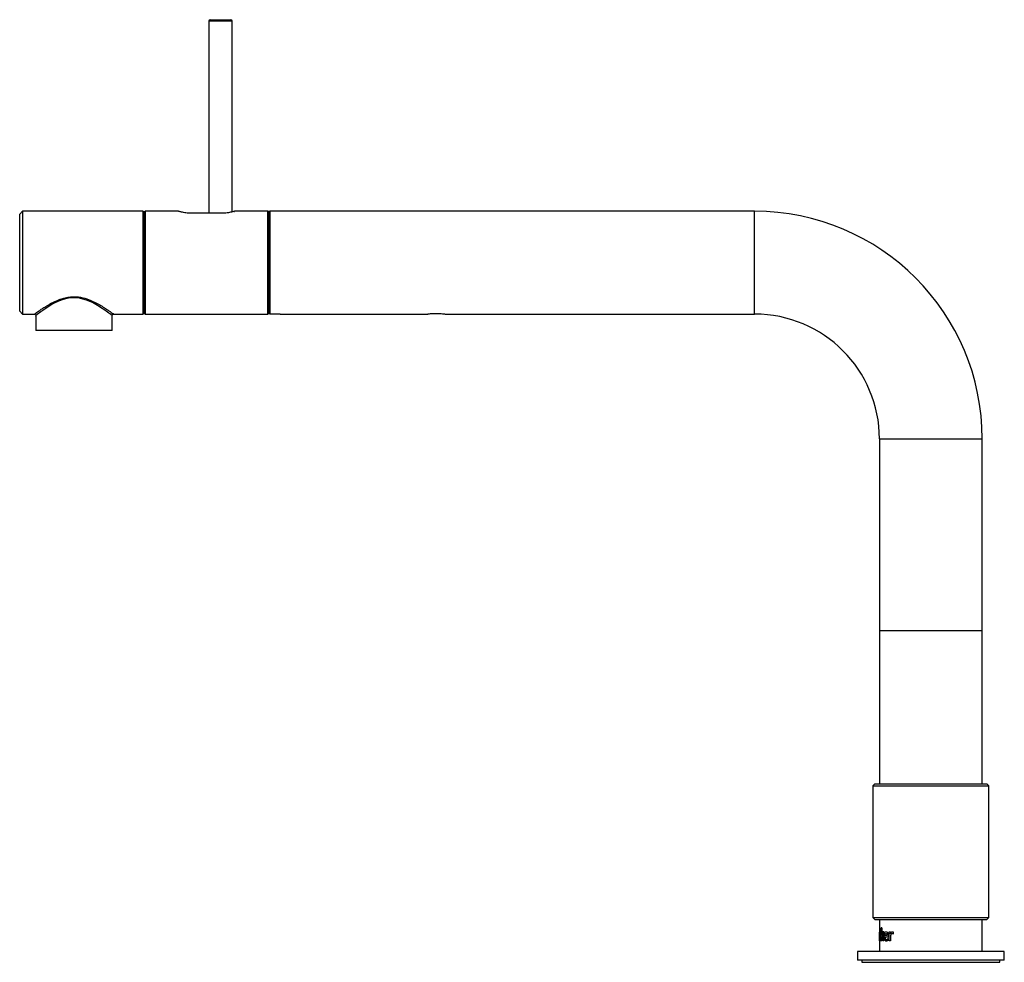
# Paper-space layout '_Left' of a CAD drawing. Header units: millimetres. Extents: x -310 to 25, y -1 to 320.
import ezdxf

# ---------------------------------------------------------------- set-up
doc = ezdxf.new("R2010")
doc.units = ezdxf.units.MM

psp = doc.layouts.new('_Left')

# ---------------------------------------------------------------- linework, layer by layer
at = {"color": 7, "linetype": 'Continuous', "lineweight": 25}
for p, q in [((-245.85, 319.75), (-245.85, 254.32)), ((-245.35, 320.25), (-238.35, 320.25)), ((-237.85, 254.8), (-237.85, 319.75)), ((-309.2, 255), (-310.2, 254)), ((-268.2, 255), (-309.2, 255)), ((-309.2, 255), (-309.2, 220)), ((-268.2, 220), (-268.2, 255)), ((-267.6, 254.8), (-268.1, 254.8)), ((-268.1, 220.24), (-268.1, 254.8)), ((-267.5, 255), (-267.6, 254.9)), ((-267.6, 220.1), (-267.6, 254.9)), ((-256.18, 255), (-267.5, 255)), ((-267.5, 255), (-267.5, 220)), ((-225.7, 255), (-237.02, 255)), ((-225.6, 254.9), (-225.7, 255)), ((-225.7, 220), (-225.7, 255)), ((-225.6, 254.9), (-225.6, 220.1)), ((-225.05, 254.89), (-225.55, 254.9)), ((-225.55, 254.9), (-225.55, 220.17)), ((-225.05, 254.89), (-225.05, 220.18)), ((-60, 255), (-225, 255)), ((-225, 220.11), (-225, 255)), ((-310.2, 221), (-310.2, 254)), ((-268.1, 254.05), (-268.2, 254.05)), ((-241.85, 254.32), (-251.35, 254.32)), ((-225.55, 254.1), (-225.6, 254.1)), ((-225, 254.1), (-225.05, 254.1)), ((-310.2, 221), (-309.2, 220)), ((-309.2, 220), (-305.2, 220)), ((-304.7, 219.5), (-304.7, 214.4)), ((-278.7, 214.4), (-278.7, 219.52)), ((-278.23, 220), (-268.2, 220)), ((-268.1, 220.24), (-267.6, 220.24)), ((-267.6, 220.1), (-267.5, 220)), ((-267.5, 220), (-225.7, 220)), ((-225.7, 220), (-225.6, 220.1)), ((-224.5, 220.06), (-222.4, 220.06)), ((-220.92, 220), (-171.51, 220)), ((-165.29, 220), (-60, 220)), ((-278.7, 214.4), (-304.7, 214.4)), ((-17.5, 177.5), (-17.5, 60.05)), ((17.5, 60.05), (17.5, 177.5)), ((-17.5, 112.3), (17.5, 112.3)), ((-19.05, 60.05), (-19.75, 59.35)), ((-19.75, 59.35), (-19.75, 14.6)), ((-19.75, 59.35), (19.75, 59.35)), ((-19.05, 60.05), (19.05, 60.05)), ((19.75, 59.35), (19.05, 60.05)), ((19.75, 14.6), (19.75, 59.35)), ((-19.75, 14.6), (-19.05, 13.9)), ((-19.75, 14.6), (19.75, 14.6)), ((-19.05, 13.9), (19.05, 13.9)), ((-17.5, 13.9), (-17.5, 3)), ((17.5, 3), (17.5, 13.9)), ((19.05, 13.9), (19.75, 14.6)), ((-16.71, 11.07), (-16.93, 11.07)), ((-16.93, 6.56), (-16.93, 11.07)), ((-16.71, 11.07), (-16.71, 8.42)), ((-16.71, 8.42), (-16.71, 8.42)), ((-16.71, 8.06), (-16.71, 6.56)), ((-16.71, 8.06), (-16.71, 8.06)), ((-16.04, 9.66), (-16.39, 9.66)), ((-14.96, 8.41), (-15.62, 8.41)), ((-14.54, 7.86), (-15.62, 7.86)), ((-14.67, 7.39), (-14.67, 6.74)), ((-14.24, 6.56), (-14.24, 9.66)), ((-13.78, 9.72), (-13.78, 8.95)), ((-13.75, 7.7), (-13.75, 6.56)), ((-12.8, 9.64), (-12.8, 8.9)), ((-16.71, 6.56), (-16.93, 6.56)), ((-15.98, 6.56), (-16.37, 6.56)), ((-13.75, 6.56), (-14.24, 6.56)), ((-25, 3), (-25, 0)), ((25, 3), (-25, 3)), ((25, 0), (-25, 0)), ((-23.5, 0), (-23.5, -0.7)), ((23.5, -0.7), (23.5, 0)), ((25, 0), (25, 3)), ((-23.5, -0.7), (23.5, -0.7))]:
    psp.add_line(p, q, dxfattribs=at)
at = {"color": 8, "linetype": 'Continuous', "lineweight": 25}
for p, q in [((-237.85, 319.75), (-245.85, 319.75)), ((-60, 220), (-60, 255)), ((-17.5, 177.5), (17.5, 177.5))]:
    psp.add_line(p, q, dxfattribs=at)
at = {"color": 8, "linetype": 'Continuous', "lineweight": 25, "flags": 128}
psp.add_lwpolyline([(-278.73, 219.52), (-278.76, 219.54), (-279.18, 219.87), (-279.83, 220.37), (-280.76, 221.04), (-282.09, 221.96), (-283.71, 222.99), (-285.45, 223.94), (-287.46, 224.8), (-290.26, 225.5), (-291.93, 225.59), (-293.65, 225.42), (-293.75, 225.4), (-295.38, 225), (-296.94, 224.41), (-298.88, 223.45), (-300.64, 222.4), (-302.95, 220.82), (-304.26, 219.84), (-304.7, 219.5), (-304.7, 219.5)], dxfattribs=at)
at = {"color": 7, "linetype": 'Continuous', "lineweight": 25, "flags": 128}
psp.add_lwpolyline([(-225.55, 220.17), (-225.15, 220.18), (-225.05, 220.18)], dxfattribs=at)
at = {"color": 7, "linetype": 'Continuous', "lineweight": 25}
for centre, radius, start, end in [((-245.35, 319.75), 0.5, 90, 180), ((-238.35, 319.75), 0.5, 0, 90), ((-60, 177.5), 77.5, 0, 90), ((-60, 177.5), 42.5, 0, 90)]:
    psp.add_arc(centre, radius, start, end, dxfattribs=at)
for points, knots in [([(-251.35, 254.32), (-251.67, 254.32), (-252.3, 254.33), (-253.52, 254.44), (-254.85, 254.66), (-255.76, 254.88), (-256.1, 254.98), (-256.21, 255.01), (-256.18, 255), (-256.18, 255)], [0, 0, 0, 0, 0.12495, 0.250323, 0.499502, 0.748781, 0.874352, 0.999399, 1, 1, 1, 1]), ([(-237.17, 254.96), (-237.15, 254.96), (-237.03, 255), (-237, 255.01), (-237.08, 254.98), (-237.45, 254.88), (-238.34, 254.66), (-239.68, 254.44), (-240.89, 254.33), (-241.53, 254.32), (-241.85, 254.32)], [0, 0, 0, 0, 0.022962, 0.131502, 0.240684, 0.34933, 0.56621, 0.782513, 0.890674, 1, 1, 1, 1]), ([(-305.48, 219.91), (-305.48, 219.92), (-305.47, 219.92), (-305.45, 219.94), (-305.38, 219.97), (-305.26, 220.01), (-305.09, 220), (-304.93, 219.93), (-304.81, 219.83), (-304.77, 219.75), (-304.76, 219.72)], [0, 0, 0, 0, 0.002539, 0.034895, 0.099121, 0.279444, 0.470333, 0.676072, 0.887974, 1, 1, 1, 1]), ([(-304.76, 219.72), (-304.74, 219.69), (-304.7, 219.62), (-304.7, 219.5), (-304.71, 219.37), (-304.75, 219.28), (-304.79, 219.2), (-304.83, 219.16), (-304.85, 219.14), (-304.86, 219.14)], [0, 0, 0, 0, 0.146171, 0.377152, 0.569568, 0.731904, 0.864753, 0.966367, 1, 1, 1, 1]), ([(-278.69, 219.52), (-278.69, 219.55), (-278.7, 219.63), (-278.63, 219.77), (-278.52, 219.9), (-278.38, 219.97), (-278.28, 220), (-278.23, 220), (-278.23, 220)], [0, 0, 0, 0, 0.103603, 0.347969, 0.594797, 0.808707, 0.984467, 1, 1, 1, 1]), ([(-225, 220.11), (-225, 220.1), (-224.95, 220.09), (-224.76, 220.07), (-224.63, 220.06), (-224.5, 220.06)], [0, 0, 0, 0, 0.5, 0.5, 1, 1, 1, 1]), ([(-222.4, 220.06), (-222.23, 220.06), (-221.9, 220.06), (-221.45, 220.04), (-221.11, 220.02), (-220.92, 220), (-220.92, 220), (-220.92, 220)], [0, 0, 0, 0, 0.214301, 0.428583, 0.64336, 0.858462, 1, 1, 1, 1]), ([(-171.51, 220.01), (-171.52, 220), (-171.56, 220), (-171.35, 220.03), (-171.07, 220.07), (-170.95, 220.08)], [0, 0, 0, 0, 0.163113, 0.64725, 1, 1, 1, 1]), ([(-170.95, 220.08), (-170.74, 220.11), (-170.3, 220.16), (-169.36, 220.23), (-168.27, 220.25), (-167.16, 220.21), (-166.19, 220.13), (-165.54, 220.04), (-165.24, 220), (-165.28, 220), (-165.29, 220.01)], [0, 0, 0, 0, 0.118742, 0.252998, 0.395519, 0.542025, 0.688185, 0.828984, 0.958975, 1, 1, 1, 1]), ([(-17.35, 6.49), (-17.37, 6.5), (-17.39, 6.52), (-17.42, 6.58), (-17.45, 6.72), (-17.47, 6.93), (-17.48, 7.18), (-17.49, 7.57), (-17.49, 8.1), (-17.49, 8.64), (-17.48, 9.03), (-17.47, 9.28), (-17.45, 9.49), (-17.42, 9.63), (-17.39, 9.7), (-17.37, 9.72), (-17.35, 9.73)], [0, 0, 0, 0, 0.0629541, 0.1250026, 0.1872609, 0.2501634, 0.3128727, 0.3753613, 0.4999614, 0.6246902, 0.6871988, 0.7498744, 0.8127499, 0.8751551, 0.9371858, 1, 1, 1, 1]), ([(-17.35, 7.11), (-17.36, 7.12), (-17.36, 7.12), (-17.38, 7.13), (-17.39, 7.16), (-17.39, 7.19), (-17.4, 7.24), (-17.41, 7.29), (-17.42, 7.36), (-17.42, 7.45), (-17.43, 7.58), (-17.43, 7.75), (-17.44, 7.93), (-17.44, 8.12), (-17.44, 8.31), (-17.43, 8.55), (-17.42, 8.76), (-17.41, 8.93), (-17.39, 9.03), (-17.38, 9.09), (-17.36, 9.1), (-17.35, 9.1)], [0, 0, 0, 0, 0.034357, 0.066846, 0.097903, 0.128027, 0.157764, 0.187681, 0.218335, 0.250245, 0.309633, 0.375295, 0.435461, 0.50044, 0.571921, 0.64337, 0.750222, 0.813784, 0.875108, 0.935808, 1, 1, 1, 1]), ([(-17.35, 9.73), (-17.34, 9.72), (-17.31, 9.7), (-17.26, 9.63), (-17.21, 9.49), (-17.16, 9.29), (-17.12, 9.03), (-17.08, 8.64), (-17.06, 8.1), (-17.08, 7.57), (-17.12, 7.18), (-17.16, 6.92), (-17.21, 6.72), (-17.26, 6.58), (-17.31, 6.52), (-17.34, 6.5), (-17.35, 6.49)], [0, 0, 0, 0, 0.062812, 0.124848, 0.187253, 0.250124, 0.312801, 0.375313, 0.500039, 0.624636, 0.687128, 0.749839, 0.812736, 0.874995, 0.937049, 1, 1, 1, 1]), ([(-17.35, 9.1), (-17.35, 9.1), (-17.34, 9.1), (-17.33, 9.09), (-17.32, 9.06), (-17.3, 9.02), (-17.28, 8.93), (-17.26, 8.77), (-17.24, 8.56), (-17.23, 8.33), (-17.23, 8.12), (-17.24, 7.93), (-17.24, 7.75), (-17.25, 7.58), (-17.26, 7.42), (-17.28, 7.29), (-17.3, 7.19), (-17.33, 7.12), (-17.34, 7.12), (-17.35, 7.11)], [0, 0, 0, 0, 0.032942, 0.064505, 0.095093, 0.12515, 0.186652, 0.250057, 0.349839, 0.424869, 0.499939, 0.565004, 0.625115, 0.690808, 0.750191, 0.812227, 0.871637, 0.932866, 1, 1, 1, 1]), ([(-14.67, 6.74), (-14.69, 6.72), (-14.73, 6.67), (-14.83, 6.6), (-14.94, 6.54), (-15.08, 6.5), (-15.27, 6.48), (-15.49, 6.53), (-15.69, 6.72), (-15.8, 6.97), (-15.89, 7.28), (-15.94, 7.64), (-15.95, 8.01), (-15.95, 8.38), (-15.91, 8.83), (-15.82, 9.25), (-15.7, 9.49), (-15.59, 9.63), (-15.46, 9.71), (-15.33, 9.73), (-15.19, 9.73), (-15.05, 9.68), (-14.92, 9.57), (-14.8, 9.41), (-14.7, 9.2), (-14.61, 8.87), (-14.56, 8.5), (-14.55, 8.14), (-14.54, 7.95), (-14.54, 7.86)], [0, 0, 0, 0, 0.015597, 0.031161, 0.06231, 0.09347, 0.124625, 0.187108, 0.249507, 0.280909, 0.31237, 0.374688, 0.406167, 0.437556, 0.499819, 0.561978, 0.593204, 0.624485, 0.654227, 0.686878, 0.719838, 0.749862, 0.781329, 0.812491, 0.843899, 0.875147, 0.937667, 0.968817, 1, 1, 1, 1]), ([(-15.62, 8.41), (-15.62, 8.44), (-15.62, 8.51), (-15.61, 8.6), (-15.59, 8.7), (-15.57, 8.82), (-15.53, 8.93), (-15.48, 9.02), (-15.43, 9.09), (-15.36, 9.13), (-15.27, 9.15), (-15.15, 9.12), (-15.06, 8.97), (-15.01, 8.82), (-14.98, 8.69), (-14.96, 8.55), (-14.96, 8.46), (-14.96, 8.41)], [0, 0, 0, 0, 0.0437623, 0.0854379, 0.1253357, 0.1897563, 0.2505308, 0.313039, 0.3756405, 0.4361579, 0.500842, 0.6309257, 0.7495145, 0.8096003, 0.8746996, 0.9347865, 1, 1, 1, 1]), ([(-15.62, 7.86), (-15.62, 7.83), (-15.62, 7.76), (-15.61, 7.66), (-15.59, 7.55), (-15.56, 7.43), (-15.5, 7.28), (-15.4, 7.14), (-15.26, 7.07), (-15.11, 7.08), (-14.96, 7.14), (-14.84, 7.23), (-14.74, 7.32), (-14.69, 7.37), (-14.67, 7.39)], [0, 0, 0, 0, 0.043558, 0.085138, 0.125192, 0.188398, 0.250242, 0.374694, 0.499469, 0.624502, 0.7496, 0.874758, 0.934413, 1, 1, 1, 1]), ([(-13.78, 8.95), (-13.78, 8.97), (-13.78, 9), (-13.76, 9.05), (-13.75, 9.11), (-13.72, 9.17), (-13.68, 9.25), (-13.63, 9.33), (-13.58, 9.41), (-13.5, 9.5), (-13.35, 9.64), (-13.18, 9.73), (-13.03, 9.72), (-12.95, 9.71), (-12.89, 9.69), (-12.84, 9.66), (-12.82, 9.65), (-12.8, 9.64)], [0, 0, 0, 0, 0.026658, 0.056076, 0.08879, 0.12519, 0.185014, 0.250418, 0.312294, 0.375668, 0.500841, 0.749574, 0.812194, 0.874802, 0.937375, 0.968691, 1, 1, 1, 1]), ([(-13.19, 9.03), (-13.22, 9.03), (-13.27, 9.02), (-13.33, 9.01), (-13.4, 8.98), (-13.46, 8.94), (-13.51, 8.89), (-13.56, 8.83), (-13.6, 8.76), (-13.63, 8.68), (-13.68, 8.56), (-13.72, 8.38), (-13.74, 8.16), (-13.75, 7.92), (-13.75, 7.77), (-13.75, 7.7)], [0, 0, 0, 0, 0.062269, 0.120924, 0.176664, 0.230302, 0.282748, 0.334978, 0.387975, 0.442684, 0.499964, 0.616779, 0.749871, 0.874922, 1, 1, 1, 1]), ([(-12.8, 8.9), (-12.82, 8.91), (-12.85, 8.94), (-12.89, 8.96), (-12.94, 8.98), (-13.01, 9.01), (-13.09, 9.03), (-13.16, 9.03), (-13.19, 9.03)], [0, 0, 0, 0, 0.114919, 0.235976, 0.364098, 0.500065, 0.741731, 1, 1, 1, 1])]:
    psp.add_open_spline(points, degree=3, knots=knots, dxfattribs=at)
at = {"color": 8, "linetype": 'Continuous', "lineweight": 25}
for points, knots in [([(-305.2, 220), (-305.11, 220.07), (-304.92, 220.2), (-303.7, 221.08), (-302.32, 222), (-300.93, 222.87), (-299.23, 223.83), (-297.39, 224.71), (-295.56, 225.36), (-293.85, 225.78), (-292.04, 225.97), (-289.79, 225.86), (-287.46, 225.28), (-285.22, 224.35), (-283.36, 223.39), (-281.7, 222.4), (-280.37, 221.53), (-279.35, 220.82), (-278.62, 220.31), (-278.23, 220.02), (-278.23, 220.02), (-278.23, 220.02)], [0, 0, 0, 0, 0.078162, 0.160599, 0.207216, 0.254792, 0.311035, 0.368693, 0.409299, 0.450816, 0.4917, 0.53417, 0.604052, 0.657742, 0.7129, 0.767885, 0.824253, 0.870537, 0.918079, 0.97225, 1, 1, 1, 1]), ([(-17.5, 8.83), (-17.5, 8.8), (-17.5, 8.58), (-17.5, 8.1), (-17.5, 7.63), (-17.5, 7.4), (-17.5, 7.37)], [0, 0, 0, 0, 0.06706, 0.497197, 0.927362, 1, 1, 1, 1])]:
    psp.add_open_spline(points, degree=3, knots=knots, dxfattribs=at)
at = {"color": 7, "linetype": 'Continuous', "lineweight": 25}
for points in [[(-16.71, 8.42), (-16.61, 8.83), (-16.51, 9.24), (-16.39, 9.66)], [(-16.37, 6.56), (-16.49, 7.06), (-16.6, 7.56), (-16.71, 8.06)], [(-16.04, 9.66), (-16.19, 9.2), (-16.33, 8.74), (-16.47, 8.27)], [(-16.47, 8.27), (-16.32, 7.7), (-16.16, 7.13), (-15.98, 6.56)], [(-14.24, 9.66), (-14.09, 9.68), (-13.94, 9.7), (-13.78, 9.72)]]:
    psp.add_open_spline(points, degree=3, dxfattribs=at)

doc.saveas('drawing.dxf')
